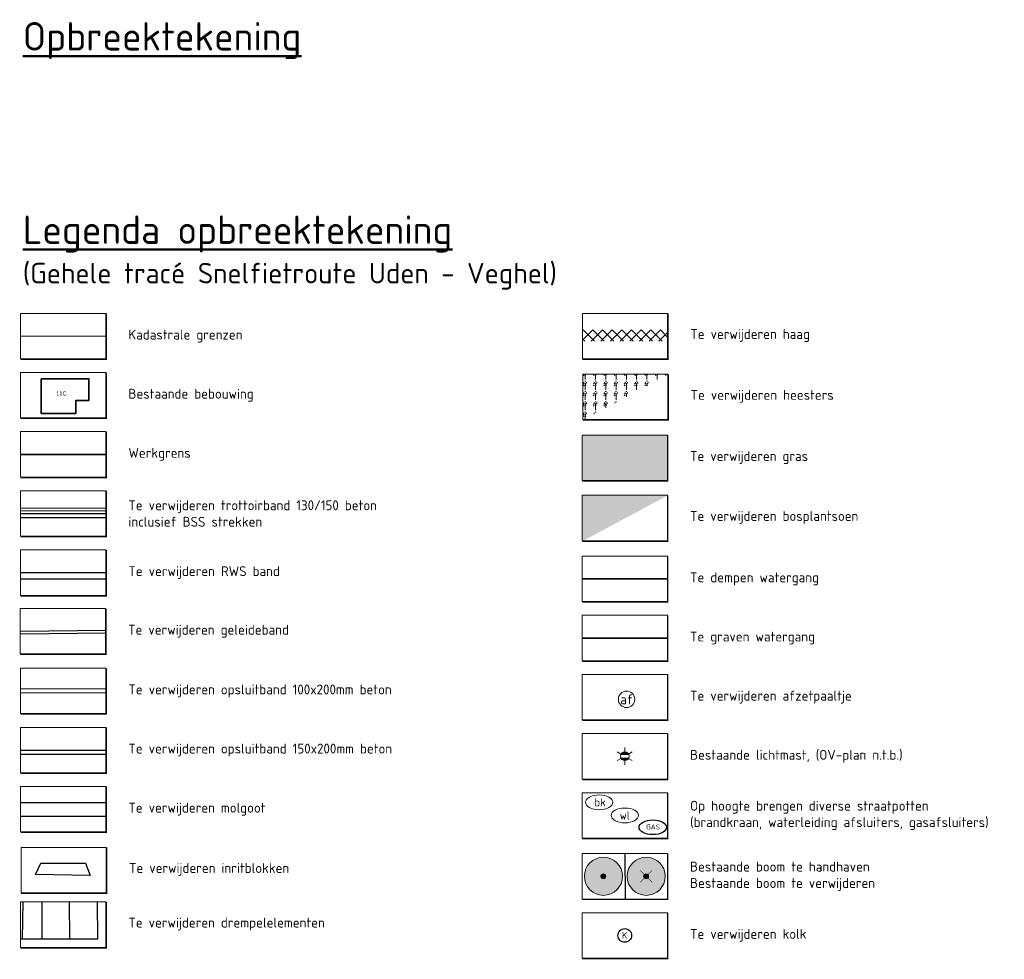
# Model space of a CAD drawing. Header units: metres. Extents: x 163543 to 168130, y 402678 to 405437.
# Tile 211 of 256: x 167016 to 167052, y 403422 to 403456. Entities that reach past the tile are written whole.
import ezdxf
from ezdxf.enums import TextEntityAlignment as Align

# ---------------------------------------------------------------- set-up
doc = ezdxf.new("R2010")
doc.units = ezdxf.units.M
doc.layers.get('0').update_dxf_attribs({"lineweight": 25})
doc.layers.add('X-CA190022.004-UO-TXT_Legenda$0$B-WE-GR-BOOM-S AFKOMSTIG UIT DTM_v0.4', color=252, linetype='Continuous')
doc.layers.add('X-CA190022.004-UO-TXT_Legenda$0$V-WE-GR-BOOM-S', color=1, linetype='Continuous')
for name, color, linetype, lineweight in [('X-CA190022.004-UO-TXT_Legenda$0$B-WE-KG-GRENS_PERCEEL-GV', 150, 'Continuous', 9), ('X-CA190022.004-UO-TXT_Legenda$0$GE_4502_GBKN_Huisnummer_Lijn_GEM', 202, 'Continuous', 0), ('X-CA190022.004-UO-TXT_Legenda$0$GE_601_PNDgrondvlakpand_Vlak_MV_GEM', 34, 'Continuous', 35), ('X-CA190022.004-UO-TXT_Legenda$0$GE_861_PALLichtmast_Punt_GEM', 222, 'Continuous', 0), ('X-CA190022.004-UO-TXT_Legenda$0$N-WE-KG-GRENS_SYSTEEMGRENS-G', 7, 'X-CA190022.004-UO-TXT_Legenda$0$KG-OG', 35), ('X-CA190022.004-UO-TXT_Legenda$0$V-WE-GR-BEPLANTING_CULTUUR_BOSPLANTSOEN-GV', 90, 'Continuous', 18), ('X-CA190022.004-UO-TXT_Legenda$0$V-WE-GR-HEESTER-A-200', 92, 'Continuous', 18), ('X-CA190022.004-UO-TXT_Legenda$0$V-WE-GW-TALUD_AANVULLING-G', 90, 'X-CA190022.004-UO-TXT_Legenda$0$CONTINUOUS-V', 35), ('X-CA190022.004-UO-TXT_Legenda$0$V-WE-GW-TALUD_ONTGRAVING-G', 1, 'X-CA190022.004-UO-TXT_Legenda$0$CONTINUOUS-V', 35), ('X-CA190022.004-UO-TXT_Legenda$0$V-WE-VH-DREMPEL_PREFAB_ELEMENT-G', 30, 'X-CA190022.004-UO-TXT_Legenda$0$CONTINUOUS-V', 25), ('X-CA190022.004-UO-TXT_Legenda$0$V-WE-VH-GOOT-G', 170, 'X-CA190022.004-UO-TXT_Legenda$0$CONTINUOUS-V', 25), ('X-CA190022.004-UO-TXT_Legenda$0$V-WE-VH-KANTOPSLUITING_ELEMENT_INRITBLOKKEN-G', 7, 'Continuous', 25), ('X-CA190022.004-UO-TXT_Legenda$0$V-WE-VH-KANTOPSLUITING_GELEIDEBAND_50X150-G ACHTERKANT', 20, 'X-CA190022.004-UO-TXT_Legenda$0$VH-TROTTOIRBAND_180-200-V', 25), ('X-CA190022.004-UO-TXT_Legenda$0$V-WE-VH-KANTOPSLUITING_GELEIDEBAND_50X150-G VOORKANT', 20, 'Continuous', 25), ('X-CA190022.004-UO-TXT_Legenda$0$V-WE-VH-KANTOPSLUITING_OPSLUITBAND_100X200-G ACHTERKANT', 150, 'X-CA190022.004-UO-TXT_Legenda$0$VH-OPSLUITBAND_100X200-V', 15), ('X-CA190022.004-UO-TXT_Legenda$0$V-WE-VH-KANTOPSLUITING_OPSLUITBAND_100X200-G VOORKANT', 150, 'Continuous', 15), ('X-CA190022.004-UO-TXT_Legenda$0$V-WE-VH-KANTOPSLUITING_OPSLUITBAND_150X250-G ACHTERKANT', 150, 'X-CA190022.004-UO-TXT_Legenda$0$VH-OPSLUITBAND_150X250-V', 25), ('X-CA190022.004-UO-TXT_Legenda$0$V-WE-VH-KANTOPSLUITING_OPSLUITBAND_150X250-G VOORKANT', 150, 'Continuous', 25), ('X-CA190022.004-UO-TXT_Legenda$0$V-WE-VH-KANTOPSLUITING_TROTTOIRBAND_130 150-G VOORKANT', 210, 'Continuous', 25), ('X-CA190022.004-UO-TXT_Legenda$0$V-WE-VH-KANTOPSLUITING_TROTTOIRBAND_RWS-G ACHTERKANT', 10, 'X-CA190022.004-UO-TXT_Legenda$0$VH-RWSBAND-V', 25), ('X-CA190022.004-UO-TXT_Legenda$0$V-WE-VH-KANTOPSLUITING_TROTTOIRBAND_RWS-G VOORKANT', 10, 'Continuous', 25), ('X-CA190022.004-UO-TXT_Legenda$0$V-WE-VW-AFSLUITPAAL-S', 7, 'Continuous', 25), ('X-CA190022.004-UO-TXT_Legenda$0$V-XX-VH-KANTOPSLUITING_TROTTOIRBAND_180 200-G ACHTERKANT', 210, 'X-CA190022.004-UO-TXT_Legenda$0$VH-TROTTOIRBAND_180-200-V', 25), ('X-CA190022.004-UO-TXT_Legenda$0$V-XX-VH-KANTVERHARDING_STREKLAAG-G', 7, 'Continuous', 18), ('X-CA190022.004-UO-TXT_Legenda$0$X-XX-AL-LEGENDA-G', 7, 'Continuous', 18), ('X-CA190022.004-UO-TXT_Legenda$0$X-XX-AL-LEGENDA-T50', 7, 'Continuous', 50), ('X-CA190022.004-UO-TXT_Legenda$0$X-XX-AL-T18', 7, 'Continuous', 18)]:
    doc.layers.add(name, color=color, linetype=linetype, lineweight=lineweight)
doc.layers.add('X-CA190022.004-UO-TXT_Legenda$0$N-GV-GR-GRAS-A-200', color=62, linetype='Continuous', lineweight=18, transparency=0.5)
doc.layers.add('X-CA190022.004-UO-TXT_Legenda$0$V-WE-GR-GRAS-V', color=7, linetype='Continuous', lineweight=18, true_color=0x67a552, transparency=0.5)
doc.layers.add('X-CA190022.004-UO-TXT_Legenda$0$V-WE-GR-HAAG-V', color=7, linetype='Continuous', lineweight=18, true_color=0x67a552)
doc.styles.get("Standard").update_dxf_attribs({"font": 'NLCS-ISO.ttf'})
doc.styles.add('X-CA190022.004-UO-TXT_Legenda$0$BGT_NAR', font='arial.ttf', dxfattribs={"height": 1})
doc.styles.add('X-CA190022.004-UO-TXT_Legenda$0$NLCS-ISO', font='NLCS-ISO.ttf')
doc.styles.add('X-CA190022.004-UO-TXT_Legenda$0$NLCS-ISO-M200-T18', font='NLCS-ISO.ttf', dxfattribs={"height": 0.36})
doc.styles.add('X-CA190022.004-UO-TXT_Legenda$0$NLCS-ISO-M500-T50', font='NLCS-ISO.ttf', dxfattribs={"height": 2.5})
doc.styles.add('X-CA190022.004-UO-TXT_Legenda$0$Standard', font='NLCS-ISO.ttf')
doc.linetypes.add('X-CA190022.004-UO-TXT_Legenda$0$CONTINUOUS-V', pattern='A,3.5,[24,NLCS.SHX,S=0.5,R=0,X=0,Y=0],3.5', length=7)
doc.linetypes.add('X-CA190022.004-UO-TXT_Legenda$0$KG-OG', pattern='A,5.5,-1.5,[2,NLCS.SHX,S=0.5,R=0,X=0,Y=0],-1.5', length=8.5)
doc.linetypes.add('X-CA190022.004-UO-TXT_Legenda$0$VH-OPSLUITBAND_100X200-V', pattern='A,4,[24,NLCS.SHX,S=1,R=0,X=0,Y=0],4,-2,4,-2', length=16)
doc.linetypes.add('X-CA190022.004-UO-TXT_Legenda$0$VH-OPSLUITBAND_150X250-V', pattern='A,8,[24,NLCS.SHX,S=1,R=0,X=0,Y=0],8,-2,4,-2', length=24)
doc.linetypes.add('X-CA190022.004-UO-TXT_Legenda$0$VH-RWSBAND-V', pattern='A,5,[24,NLCS.SHX,S=1,R=0,X=0,Y=0],5,-2,2,-2,2,-2,2,-2', length=24)
doc.linetypes.add('X-CA190022.004-UO-TXT_Legenda$0$VH-TROTTOIRBAND_180-200-V', pattern='A,5,[24,NLCS.SHX,S=1,R=0,X=0,Y=0],5,-2,2,-2,2,-2', length=20)

# ---------------------------------------------------------------- blocks, each defined once
blk = doc.blocks.new('X-CA190022.004-UO-TXT_Legenda$0$SVW-AFSLUITPAAL-SO')
at = {"lineweight": 18}
blk.add_circle((0, 0), 1.5, dxfattribs=at)
at = {"lineweight": 18, "style": 'X-CA190022.004-UO-TXT_Legenda$0$NLCS-ISO'}
blk.add_text('af', height=1.8, dxfattribs=at).set_placement((0, 0), align=Align.MIDDLE_CENTER)
blk = doc.blocks.new('X-CA190022.004-UO-TXT_Legenda$0$SGR-BOOM_01-SO')
at = {"linetype": 'ByBlock', "lineweight": 18}
h = blk.add_hatch(color=0, dxfattribs=at)
h.dxf.hatch_style = 1
edge = h.paths.add_edge_path()
edge.add_arc((0, 0), 0.25, 0, 360)
at = {"color": 0, "linetype": 'ByBlock', "lineweight": 18}
for radius in [2, 0.25]:
    blk.add_circle((0, 0), radius, dxfattribs=at)
blk = doc.blocks.new('X-CA190022.004-UO-TXT_Legenda$0$IMGEOBoom')
at = {"transparency": 33554457}
h = blk.add_hatch(color=256, dxfattribs=at)
h.dxf.hatch_style = 1
edge = h.paths.add_edge_path()
edge.add_arc((0, 0), 100, 0, 360)
edge = h.paths.add_edge_path(flags=17)
edge.add_arc((0, 0), 12.5, 0, 360)
h = blk.add_hatch()
h.set_pattern_fill('ANGLE', color=256)
h.set_pattern_definition([(0, (0, 0), (0, 6.985), [5.08, -1.905]), (90, (0, 0), (-6.985, 4e-16), [5.08, -1.905])])
edge = h.paths.add_edge_path(flags=17)
edge.add_arc((0, 0), 12.5, 0, 360)
at = {"layer": 'X-CA190022.004-UO-TXT_Legenda$0$N-GV-GR-GRAS-A-200'}
h = blk.add_hatch(color=256, dxfattribs=at)
h.dxf.hatch_style = 1
edge = h.paths.add_edge_path(flags=17)
edge.add_arc((0, 0), 12.5, 0, 360)
at = {"xscale": 50, "yscale": 50, "zscale": 50}
blk.add_blockref('X-CA190022.004-UO-TXT_Legenda$0$SGR-BOOM_01-SO', (0, 0), dxfattribs=at)
blk = doc.blocks.new('X-CA190022.004-UO-TXT_Legenda$0$Te verwijderen boom')
at = {"ltscale": 0.1, "const_width": 0.05, "flags": 128}
for points in [[(-0.53, 0.53), (0.53, -0.53)], [(0.53, 0.53), (-0.53, -0.53)]]:
    blk.add_lwpolyline(points, dxfattribs=at)
blk = doc.blocks.new('X-CA190022.004-UO-TXT_Legenda$0$N-SIE-WEG_LICHTMAST-SO')
h = blk.add_hatch(color=256)
h.paths.add_polyline_path([(1.16, 0.5, 0.658505), (-1.16, 0.5)])
h.paths.add_polyline_path([(-1.16, -0.5, 0.658505), (1.16, -0.5)])
at = {"flags": 128}
for points in [[(-2.19, 1.27), (-1.1, 0.63)], [(-1.16, 0.5), (1.16, 0.5)], [(0, 1.27), (0, 2.53)], [(1.1, 0.63), (2.19, 1.27)], [(-2.19, -1.27), (-1.1, -0.63)], [(-1.16, -0.5), (1.16, -0.5)], [(0, -1.27), (0, -2.53)], [(2.19, -1.27), (1.1, -0.63)]]:
    blk.add_lwpolyline(points, dxfattribs=at)
at = {"ltscale": 0.5}
blk.add_circle((0, 0), 1.27, dxfattribs=at)
at = {"style": 'X-CA190022.004-UO-TXT_Legenda$0$NLCS-ISO'}
blk.add_attdef('TYPE', text='', height=1.8, dxfattribs=at).set_placement((0, 2.53), align=Align.BOTTOM_CENTER)
blk = doc.blocks.new('X-CA190022.004-UO-TXT_Legenda$0$IMGEOLichtmastpaal')
at = {"xscale": 5, "yscale": 5, "zscale": 5}
blk.add_blockref('X-CA190022.004-UO-TXT_Legenda$0$N-SIE-WEG_LICHTMAST-SO', (0, 6.4), dxfattribs=at)
blk = doc.blocks.new('X-CA190022.004-UO-TXT_Legenda$0$blokje legenda')
at = {"layer": 'X-CA190022.004-UO-TXT_Legenda$0$X-XX-AL-LEGENDA-G', "const_width": 0.1, "flags": 128}
blk.add_lwpolyline([(7.55, 0), (7.55, -4.05), (0, -4.05)], dxfattribs=at)
at = {"layer": 'X-CA190022.004-UO-TXT_Legenda$0$X-XX-AL-LEGENDA-G', "flags": 128}
blk.add_lwpolyline([(0, 0), (0, -4), (7.5, -4), (7.5, 0)], close=True, dxfattribs=at)

msp = doc.modelspace()

# ---------------------------------------------------------------- hatches: boundary and pattern name
at = {"layer": 'X-CA190022.004-UO-TXT_Legenda$0$V-WE-GR-BEPLANTING_CULTUUR_BOSPLANTSOEN-GV', "transparency": 33554483}
h = msp.add_hatch(color=256, dxfattribs=at)
h.dxf.hatch_style = 1
h.paths.add_polyline_path([(167036.677, 403438.502), (167036.677, 403436.843), (167039.787, 403436.843), (167039.787, 403438.502)], flags=16)
edge = h.paths.add_edge_path()
edge.add_line((167039.808, 403438.502), (167039.808, 403436.822))
edge.add_line((167039.808, 403436.822), (167036.677, 403436.822))
at = {"layer": 'X-CA190022.004-UO-TXT_Legenda$0$V-WE-GR-GRAS-V'}
h = msp.add_hatch(color=256, dxfattribs=at)
h.dxf.hatch_style = 1
h.paths.add_polyline_path([(167039.787, 403440.702), (167036.677, 403440.702), (167036.677, 403439.043), (167039.787, 403439.043)])
at = {"layer": 'X-CA190022.004-UO-TXT_Legenda$0$V-WE-GR-HAAG-V'}
h = msp.add_hatch(dxfattribs=at)
h.set_pattern_fill('ANSI37', color=256, scale=2, style=0)
h.set_pattern_definition([(45, (20.38412, 78.12922), (-0.1767766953, 0.1767766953), []), (135, (20.38412, 78.12922), (-0.1767766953, -0.1767766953), [])])
h.paths.add_polyline_path([(167039.797, 403444.541), (167036.687, 403444.541), (167036.687, 403444.126), (167039.797, 403444.126)])
at = {"layer": 'X-CA190022.004-UO-TXT_Legenda$0$V-WE-GR-HEESTER-A-200'}
h = msp.add_hatch(dxfattribs=at)
h.set_pattern_fill('AGR-HEESTERS', color=256, scale=0.05, pattern_type=2)
h.set_pattern_definition([(0, (20.39606, 70.81964), (0, 0.375), [0.0383195, -0.3366805]), (45, (20.43438, 70.81964), (0, 0.37499993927), [0.039096, -0.491234]), (90, (20.46202, 70.8473), (-0.375, 2e-17), [0.0383195, -0.3366805]), (135, (20.46202, 70.8856), (-0.37499993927, 2e-17), [0.039096, -0.491234]), (180, (20.43438, 70.91325), (-5e-17, -0.375), [0.0383195, -0.3366805]), (225, (20.39606, 70.91325), (-7e-17, -0.37499993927), [0.039096, -0.491234]), (270, (20.3684, 70.8856), (0.375, -7e-17), [0.0383195, -0.3366805]), (315, (20.36841, 70.84728), (0.37499993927, -9e-17), [0.039096, -0.491234]), (90, (20.41522, 70.7732), (-0.375, 2e-17), [0.18722, -0.18773])])
h.paths.add_polyline_path([(167036.697, 403442.923), (167036.697, 403441.264), (167039.808, 403441.264), (167039.808, 403442.923)], flags=16)
edge = h.paths.add_edge_path()
edge.add_line((167039.829, 403442.923), (167039.829, 403441.243))
edge.add_line((167039.829, 403441.243), (167036.697, 403441.243))

# ---------------------------------------------------------------- linework, layer by layer
at = {"color": 7, "flags": 128}
msp.add_lwpolyline([(167038.232, 403425.424), (167038.242, 403423.744)], dxfattribs=at)
at = {"color": 150, "linetype": 'ByBlock', "lineweight": 18}
msp.add_ellipse((167037.299, 403427.295), major_axis=(-0.5, 0), ratio=0.54, start_param=3.141593, end_param=9.424778, dxfattribs=at)
at = {"color": 5, "linetype": 'ByBlock', "lineweight": 18}
msp.add_ellipse((167038.232, 403426.816), major_axis=(0.5, 0), ratio=0.54, dxfattribs=at)
at = {"color": 32}
msp.add_ellipse((167039.253, 403426.385), major_axis=(0.5, 0), ratio=0.54, dxfattribs=at)
at = {"color": 1}
msp.add_ellipse((167038.232, 403422.436), major_axis=(-0.177, 0.177), ratio=1, start_param=1.570796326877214, end_param=7.853981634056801, dxfattribs=at)
at = {"layer": 'X-CA190022.004-UO-TXT_Legenda$0$B-WE-KG-GRENS_PERCEEL-GV', "flags": 128}
msp.add_lwpolyline([(167016.168, 403444.315), (167019.279, 403444.315)], dxfattribs=at)
at = {"layer": 'X-CA190022.004-UO-TXT_Legenda$0$GE_601_PNDgrondvlakpand_Vlak_MV_GEM', "flags": 128}
msp.add_lwpolyline([(167016.917, 403442.759), (167016.917, 403441.493), (167018.183, 403441.493), (167018.183, 403441.958), (167018.656, 403441.958), (167018.656, 403442.759)], close=True, dxfattribs=at)
at = {"layer": 'X-CA190022.004-UO-TXT_Legenda$0$N-WE-KG-GRENS_SYSTEEMGRENS-G', "ltscale": 0.35, "flags": 128}
msp.add_lwpolyline([(167016.168, 403439.997), (167019.279, 403439.997)], dxfattribs=at)
at = {"layer": 'X-CA190022.004-UO-TXT_Legenda$0$V-WE-GW-TALUD_AANVULLING-G', "ltscale": 0.2, "flags": 128}
msp.add_lwpolyline([(167036.677, 403435.451), (167039.787, 403435.451)], dxfattribs=at)
at = {"layer": 'X-CA190022.004-UO-TXT_Legenda$0$V-WE-GW-TALUD_ONTGRAVING-G', "ltscale": 0.2, "flags": 128}
msp.add_lwpolyline([(167036.677, 403433.292), (167039.787, 403433.292)], dxfattribs=at)
at = {"layer": 'X-CA190022.004-UO-TXT_Legenda$0$V-WE-VH-DREMPEL_PREFAB_ELEMENT-G'}
for points in [[(167018.965, 403423.659), (167018.973, 403422.296), (167016.168, 403422.296)], [(167016.238, 403422.296), (167016.258, 403423.659)], [(167016.962, 403422.296), (167016.954, 403423.659)], [(167017.966, 403422.296), (167017.958, 403423.659)]]:
    msp.add_lwpolyline(points, dxfattribs=at)
at = {"layer": 'X-CA190022.004-UO-TXT_Legenda$0$V-WE-VH-GOOT-G', "ltscale": 0.4, "flags": 128}
for points in [[(167016.168, 403427.292), (167019.279, 403427.292)], [(167016.168, 403426.792), (167019.279, 403426.792)]]:
    msp.add_lwpolyline(points, dxfattribs=at)
at = {"layer": 'X-CA190022.004-UO-TXT_Legenda$0$V-WE-VH-KANTOPSLUITING_ELEMENT_INRITBLOKKEN-G', "ltscale": 0.2, "flags": 128}
msp.add_lwpolyline([(167018.712, 403424.627), (167016.715, 403424.656), (167016.913, 403425.078), (167018.543, 403425.078)], close=True, dxfattribs=at)
at = {"layer": 'X-CA190022.004-UO-TXT_Legenda$0$V-WE-VH-KANTOPSLUITING_GELEIDEBAND_50X150-G ACHTERKANT', "ltscale": 0.1, "flags": 128}
msp.add_lwpolyline([(167016.159, 403433.441), (167019.29, 403433.482)], dxfattribs=at)
at = {"layer": 'X-CA190022.004-UO-TXT_Legenda$0$V-WE-VH-KANTOPSLUITING_GELEIDEBAND_50X150-G VOORKANT', "ltscale": 0.2, "flags": 128}
msp.add_lwpolyline([(167016.158, 403433.541), (167019.289, 403433.582)], dxfattribs=at)
at = {"layer": 'X-CA190022.004-UO-TXT_Legenda$0$V-WE-VH-KANTOPSLUITING_OPSLUITBAND_100X200-G ACHTERKANT', "ltscale": 0.1, "flags": 128}
msp.add_lwpolyline([(167016.168, 403431.286), (167019.279, 403431.286)], dxfattribs=at)
at = {"layer": 'X-CA190022.004-UO-TXT_Legenda$0$V-WE-VH-KANTOPSLUITING_OPSLUITBAND_100X200-G VOORKANT', "ltscale": 0.1}
msp.add_lwpolyline([(167016.168, 403431.436), (167019.279, 403431.436)], dxfattribs=at)
at = {"layer": 'X-CA190022.004-UO-TXT_Legenda$0$V-WE-VH-KANTOPSLUITING_OPSLUITBAND_150X250-G ACHTERKANT', "ltscale": 0.1, "flags": 128}
msp.add_lwpolyline([(167016.168, 403429.053), (167019.279, 403429.053)], dxfattribs=at)
at = {"layer": 'X-CA190022.004-UO-TXT_Legenda$0$V-WE-VH-KANTOPSLUITING_OPSLUITBAND_150X250-G VOORKANT', "linetype": 'Continuous', "ltscale": 0.1, "flags": 128}
msp.add_lwpolyline([(167016.168, 403429.203), (167019.279, 403429.203)], dxfattribs=at)
at = {"layer": 'X-CA190022.004-UO-TXT_Legenda$0$V-WE-VH-KANTOPSLUITING_TROTTOIRBAND_130 150-G VOORKANT', "linetype": 'ByBlock'}
msp.add_lwpolyline([(167016.168, 403437.838), (167019.279, 403437.838)], dxfattribs=at)
at = {"layer": 'X-CA190022.004-UO-TXT_Legenda$0$V-WE-VH-KANTOPSLUITING_TROTTOIRBAND_RWS-G ACHTERKANT', "ltscale": 0.1}
msp.add_lwpolyline([(167016.168, 403435.459), (167019.279, 403435.459)], dxfattribs=at)
at = {"layer": 'X-CA190022.004-UO-TXT_Legenda$0$V-WE-VH-KANTOPSLUITING_TROTTOIRBAND_RWS-G VOORKANT', "ltscale": 0.1, "flags": 128}
msp.add_lwpolyline([(167016.168, 403435.679), (167019.279, 403435.679)], dxfattribs=at)
at = {"layer": 'X-CA190022.004-UO-TXT_Legenda$0$V-XX-VH-KANTOPSLUITING_TROTTOIRBAND_180 200-G ACHTERKANT', "ltscale": 0.1, "flags": 128}
msp.add_lwpolyline([(167016.168, 403437.688), (167019.279, 403437.688)], dxfattribs=at)
at = {"layer": 'X-CA190022.004-UO-TXT_Legenda$0$V-XX-VH-KANTVERHARDING_STREKLAAG-G', "ltscale": 5, "flags": 128}
for points in [[(167016.168, 403438.038), (167019.279, 403438.038)], [(167016.168, 403437.938), (167019.279, 403437.938)]]:
    msp.add_lwpolyline(points, dxfattribs=at)

# ---------------------------------------------------------------- block references
at = {"xscale": 0.41472, "yscale": 0.41472, "zscale": 0.41472}
for p in [(167016.168, 403445.144), (167036.687, 403445.144), (167016.168, 403442.985), (167036.697, 403442.923), (167016.168, 403440.826), (167036.677, 403440.702), (167016.168, 403438.667), (167036.677, 403438.502), (167016.168, 403436.509), (167036.677, 403436.281), (167016.158, 403434.37), (167036.677, 403434.122), (167016.168, 403432.191), (167036.677, 403431.963), (167016.168, 403430.032), (167036.677, 403429.804), (167016.168, 403427.873), (167036.677, 403427.645), (167016.189, 403425.652), (167036.677, 403425.424), (167016.168, 403423.659), (167036.677, 403423.265)]:
    msp.add_blockref('X-CA190022.004-UO-TXT_Legenda$0$blokje legenda', p, dxfattribs=at)
at = {"layer": 'X-CA190022.004-UO-TXT_Legenda$0$B-WE-GR-BOOM-S AFKOMSTIG UIT DTM_v0.4', "linetype": 'ByBlock', "lineweight": -2, "xscale": 0.006960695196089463, "yscale": 0.006960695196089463, "zscale": 0.006960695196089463}
for p in [(167037.454, 403424.594), (167039.015, 403424.594)]:
    msp.add_blockref('X-CA190022.004-UO-TXT_Legenda$0$IMGEOBoom', p, dxfattribs=at)
at = {"layer": 'X-CA190022.004-UO-TXT_Legenda$0$GE_861_PALLichtmast_Punt_GEM', "xscale": 0.025, "yscale": 0.025, "zscale": 0.025}
msp.add_blockref('X-CA190022.004-UO-TXT_Legenda$0$IMGEOLichtmastpaal', (167038.232, 403428.815), dxfattribs=at)
at = {"layer": 'X-CA190022.004-UO-TXT_Legenda$0$V-WE-GR-BOOM-S', "xscale": 0.41472, "yscale": 0.41472, "zscale": 0.41472}
msp.add_blockref('X-CA190022.004-UO-TXT_Legenda$0$Te verwijderen boom', (167039.015, 403424.594), dxfattribs=at)
at = {"layer": 'X-CA190022.004-UO-TXT_Legenda$0$V-WE-VW-AFSLUITPAAL-S', "xscale": 0.2, "yscale": 0.2, "zscale": 0.2}
msp.add_blockref('X-CA190022.004-UO-TXT_Legenda$0$SVW-AFSLUITPAAL-SO', (167038.298, 403431.055), dxfattribs=at)

# ---------------------------------------------------------------- texts
at = {"color": 150, "linetype": 'ByBlock', "lineweight": 18, "style": 'X-CA190022.004-UO-TXT_Legenda$0$NLCS-ISO'}
msp.add_text('bk', height=0.3, dxfattribs=at).set_placement((167037.33, 403427.295), align=Align.MIDDLE_CENTER)
at = {"color": 5, "linetype": 'ByBlock', "lineweight": 18, "style": 'X-CA190022.004-UO-TXT_Legenda$0$NLCS-ISO'}
msp.add_text('wl', height=0.3, dxfattribs=at).set_placement((167038.232, 403426.816), align=Align.MIDDLE_CENTER)
at = {"color": 32, "style": 'X-CA190022.004-UO-TXT_Legenda$0$Standard'}
msp.add_text('GAS', height=0.18, dxfattribs=at).set_placement((167039.01, 403426.305))
at = {"color": 1}
msp.add_text('K', height=0.244, dxfattribs=at).set_placement((167038.134, 403422.314))
at = {"layer": 'X-CA190022.004-UO-TXT_Legenda$0$GE_4502_GBKN_Huisnummer_Lijn_GEM', "color": 7, "style": 'X-CA190022.004-UO-TXT_Legenda$0$BGT_NAR'}
msp.add_text('11C', height=0.15, dxfattribs=at).set_placement((167017.66, 403442.222), align=Align.MIDDLE_CENTER)
at = {"layer": 'X-CA190022.004-UO-TXT_Legenda$0$X-XX-AL-LEGENDA-T50', "char_height": 1.0368, "attachment_point": 1, "style": 'X-CA190022.004-UO-TXT_Legenda$0$NLCS-ISO-M500-T50'}
for s, width, insert in [('{\\LOpbreektekening}', 14.58642, (167016.251, 403455.776)), ('{\\LLegenda opbreektekening\\P\\H0.72338x;\\l(Gehele tracé Snelfietroute Uden - Veghel)}', 21.6477, (167016.251, 403448.716))]:
    msp.add_mtext_dynamic_manual_height_columns(s, width=width, gutter_width=3.629, heights=[0], dxfattribs=dict(at, insert=insert))
at = {"layer": 'X-CA190022.004-UO-TXT_Legenda$0$X-XX-AL-T18', "char_height": 0.36, "attachment_point": 4, "style": 'X-CA190022.004-UO-TXT_Legenda$0$NLCS-ISO-M200-T18'}
for s, width, insert in [('Kadastrale grenzen', 7.94531, (167020.108, 403444.315)), ('\\pxt24;Te verwijderen haag', 12.75112, (167040.627, 403444.335)), ('Bestaande bebouwing', 7.94531, (167020.108, 403442.156)), ('\\pxt24;Te verwijderen heesters', 12.75112, (167040.637, 403442.114)), ('Werkgrens', 10.08852, (167020.108, 403439.997)), ('Te verwijderen gras', 13.48083, (167040.617, 403439.88)), ('\\A1;Te verwijderen trottoirband 130/150 beton\\Pinclusief BSS strekken', 9.78431, (167020.108, 403437.838)), ('\\pxt24;Te verwijderen bosplantsoen', 12.75112, (167040.617, 403437.693)), ('\\A1;Te verwijderen RWS band', 11.72197, (167020.108, 403435.679)), ('Te dempen watergang', 11.72197, (167040.617, 403435.451)), ('\\A1;Te verwijderen geleideband', 11.72197, (167020.098, 403433.541)), ('Te graven watergang', 11.72197, (167040.617, 403433.292)), ('\\A1;Te verwijderen opsluitband 100x200mm beton', 12.70419, (167020.108, 403431.361)), ('\\A1;Te verwijderen afzetpaaltje', 11.72197, (167040.617, 403431.133)), ('\\A1;Te verwijderen opsluitband 150x200mm beton', 11.72197, (167020.108, 403429.203)), ('\\A1;Bestaande lichtmast, (OV-plan n.t.b.)', 11.72197, (167040.617, 403428.974)), ('Te verwijderen molgoot', 11.72197, (167020.108, 403427.044)), ('\\A1;Op hoogte brengen diverse straatpotten\\P(brandkraan, waterleiding afsluiters, gasafsluiters)', 11.72197, (167040.617, 403426.816)), ('\\pxt24;Te verwijderen inritblokken', 12.75112, (167020.129, 403424.843)), ('Bestaande boom te handhaven\\PBestaande boom te verwijderen ', 11.57908, (167040.617, 403424.594)), ('\\pxt24;Te verwijderen drempelelementen', 12.75112, (167020.108, 403422.85)), ('Te verwijderen kolk', 9.90017, (167040.617, 403422.436))]:
    msp.add_mtext_dynamic_manual_height_columns(s, width=width, gutter_width=2.592, heights=[0], dxfattribs=dict(at, insert=insert))

doc.saveas('drawing.dxf')
